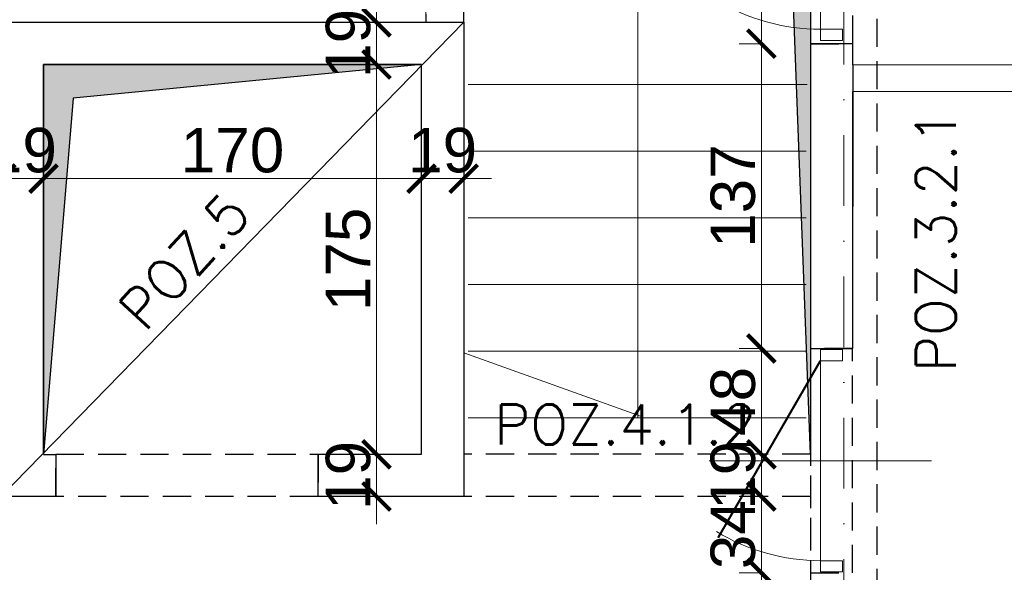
# Model space of a CAD drawing. Extents: x -19 to 9300416, y -12 to 10688993.
# Tile 88 of 106: x 4607567 to 4608010, y 5319385 to 5319634. Entities that reach past the tile are written whole.
import ezdxf

# ---------------------------------------------------------------- set-up
doc = ezdxf.new("R2010")
doc.units = 0
doc.header["$MEASUREMENT"] = 0
doc.linetypes.add('DASHDOT', pattern=[25.4, 12.7, -6.35, 0, -6.35])
doc.linetypes.add('DASHED', pattern=[19.05, 12.7, -6.35])
for name, color, linetype, lineweight in [('k', 7, 'Continuous', 13), ('K-BELKI', 5, 'DASHED', 30), ('K-OPISY', 252, 'Continuous', 15), ('K-OPISY @ 10', 252, 'Continuous', 15), ('K-SCIANY CIENKI', 163, 'Continuous', 30), ('K-WYMIARY', 7, 'Continuous', 15), ('Osie', 175, 'DASHDOT', 9)]:
    doc.layers.add(name, color=color, linetype=linetype, lineweight=lineweight)
doc.layers.add('STOLARKA', color=4, linetype='Continuous')
doc.styles.add('Arial Narrow 20', font='arial.ttf', dxfattribs={"height": 20})
doc.styles.add('Opis', font='simplex.shx')
doc.dimstyles.new('1do100 ok', dxfattribs={"dimscale": 0.5, "dimtxt": 12, "dimasz": 25, "dimexe": 20, "dimexo": 0, "dimgap": 5, "dimtad": 1, "dimdec": 0, "dimzin": 9, "dimtxsty": 'Arial Narrow 20', "dimblk": 'ARCHTICK', "dimcen": 3, "dimdle": 20, "dimclrd": 256, "dimclre": 256, "dimclrt": 256, "dimadec": 0, "dimazin": 2, "dimtfac": 1, "dimtdec": 0, "dimtix": 1, "dimtmove": 2, "dimatfit": 3, "dimldrblk": 'NONE', "dimfxl": 0, "dimtvp": 1, "dimtolj": 1, "dimtzin": 0, "dimlwd": 5, "dimlwe": 5, "dimarcsym": 0})

# ---------------------------------------------------------------- blocks, each defined once
blk = doc.blocks.new('G$C61CBF25F')
at = {"layer": 'Osie', "lineweight": 0, "ltscale": 2.5}
blk.add_line((855, 0), (855, 1880), dxfattribs=at)
blk = doc.blocks.new('_ArchTick')
at = {"color": 0, "linetype": 'ByBlock', "const_width": 0.15}
blk.add_lwpolyline([(-0.5, -0.5), (0.5, 0.5)], dxfattribs=at)
blk = doc.blocks.new('*D596')
at = {"layer": 'Defpoints', "color": 0}
for p in [(4607790.85, 5320027.88), (4607790.85, 5319818.72), (4607372.35, 5319278.72)]:
    blk.add_point(p, dxfattribs=at)
at = {"layer": 'K-WYMIARY', "lineweight": 5, "ltscale": 40}
for p, q in [((4607372.35, 5320026.63), (4607372.35, 5320037.88)), ((4607790.85, 5320026.63), (4607790.85, 5320037.88)), ((4607362.35, 5320027.88), (4607800.85, 5320027.88))]:
    blk.add_line(p, q, dxfattribs=at)
at = {"layer": 'K-WYMIARY', "linetype": 'ByBlock', "lineweight": 5, "xscale": 12.5, "yscale": 12.5, "zscale": 12.5, "rotation": 180}
blk.add_blockref('_ArchTick', (4607372.35, 5320027.88), dxfattribs=at)
at = {"layer": 'K-WYMIARY', "linetype": 'ByBlock', "lineweight": 5, "xscale": 12.5, "yscale": 12.5, "zscale": 12.5}
blk.add_blockref('_ArchTick', (4607790.85, 5320027.88), dxfattribs=at)
at = {"layer": 'K-WYMIARY', "lineweight": 0, "ltscale": 40, "insert": (4607581.6, 5320040.6), "char_height": 20, "attachment_point": 5, "style": 'Arial Narrow 20'}
blk.add_mtext('\\A1;419', dxfattribs=at)
blk = doc.blocks.new('_None')
blk = doc.blocks.new('*D603')
at = {"layer": 'Defpoints', "color": 0}
for p in [(4608522.35, 5320093.75), (4608522.35, 5319818.72), (4607162.35, 5319278.72)]:
    blk.add_point(p, dxfattribs=at)
at = {"layer": 'K-WYMIARY', "lineweight": 5, "ltscale": 40}
for p, q in [((4607162.35, 5320092.5), (4607162.35, 5320103.75)), ((4608522.35, 5320092.5), (4608522.35, 5320103.75)), ((4607152.35, 5320093.75), (4608532.35, 5320093.75))]:
    blk.add_line(p, q, dxfattribs=at)
at = {"layer": 'K-WYMIARY', "linetype": 'ByBlock', "lineweight": 5, "xscale": 12.5, "yscale": 12.5, "zscale": 12.5, "rotation": 180}
blk.add_blockref('_ArchTick', (4607162.35, 5320093.75), dxfattribs=at)
at = {"layer": 'K-WYMIARY', "linetype": 'ByBlock', "lineweight": 5, "xscale": 12.5, "yscale": 12.5, "zscale": 12.5}
blk.add_blockref('_ArchTick', (4608522.35, 5320093.75), dxfattribs=at)
at = {"layer": 'K-WYMIARY', "lineweight": 0, "ltscale": 40, "insert": (4607842.35, 5320106.47), "char_height": 20, "attachment_point": 5, "style": 'Arial Narrow 20'}
blk.add_mtext('\\A1;1360', dxfattribs=at)
blk = doc.blocks.new('*D701')
at = {"layer": 'Defpoints', "color": 0}
for p in [(4607922.35, 5319725.08), (4607900.23, 5319623.08), (4607922.35, 5319623.08)]:
    blk.add_point(p, dxfattribs=at)
at = {"layer": 'k', "lineweight": 5, "ltscale": 40}
for p, q in [((4607900.23, 5319735.08), (4607900.23, 5319613.08)), ((4607901.48, 5319725.08), (4607890.23, 5319725.08)), ((4607901.48, 5319623.08), (4607890.23, 5319623.08))]:
    blk.add_line(p, q, dxfattribs=at)
at = {"layer": 'k', "linetype": 'ByBlock', "lineweight": 5, "xscale": 12.5, "yscale": 12.5, "zscale": 12.5}
for p, rotation in [((4607900.23, 5319725.08), 90), ((4607900.23, 5319623.08), 270)]:
    blk.add_blockref('_ArchTick', p, dxfattribs=dict(at, rotation=rotation))
at = {"layer": 'k', "lineweight": 0, "ltscale": 40, "insert": (4607887.52, 5319674.08), "char_height": 20, "attachment_point": 5, "rotation": 90, "style": 'Arial Narrow 20'}
blk.add_mtext('\\A1;102', dxfattribs=at)
blk = doc.blocks.new('*D702')
at = {"layer": 'Defpoints', "color": 0}
for p in [(4607922.35, 5319623.08), (4607900.23, 5319485.87), (4607922.35, 5319485.87)]:
    blk.add_point(p, dxfattribs=at)
at = {"layer": 'k', "lineweight": 5, "ltscale": 40}
for p, q in [((4607900.23, 5319633.08), (4607900.23, 5319475.87)), ((4607901.48, 5319623.08), (4607890.23, 5319623.08)), ((4607901.48, 5319485.87), (4607890.23, 5319485.87))]:
    blk.add_line(p, q, dxfattribs=at)
at = {"layer": 'k', "linetype": 'ByBlock', "lineweight": 5, "xscale": 12.5, "yscale": 12.5, "zscale": 12.5}
for p, rotation in [((4607900.23, 5319623.08), 90), ((4607900.23, 5319485.87), 270)]:
    blk.add_blockref('_ArchTick', p, dxfattribs=dict(at, rotation=rotation))
at = {"layer": 'k', "lineweight": 0, "ltscale": 40, "insert": (4607887.51, 5319554.48), "char_height": 20, "attachment_point": 5, "rotation": 90, "style": 'Arial Narrow 20'}
blk.add_mtext('\\A1;137', dxfattribs=at)
blk = doc.blocks.new('*D703')
at = {"layer": 'Defpoints', "color": 0}
for p in [(4607922.35, 5319485.87), (4607900.23, 5319438.25), (4607922.35, 5319438.25)]:
    blk.add_point(p, dxfattribs=at)
at = {"layer": 'k', "lineweight": 5, "ltscale": 40}
for p, q in [((4607900.23, 5319495.87), (4607900.23, 5319428.25)), ((4607901.48, 5319485.87), (4607890.23, 5319485.87)), ((4607901.48, 5319438.25), (4607890.23, 5319438.25))]:
    blk.add_line(p, q, dxfattribs=at)
at = {"layer": 'k', "linetype": 'ByBlock', "lineweight": 5, "xscale": 12.5, "yscale": 12.5, "zscale": 12.5}
for p, rotation in [((4607900.23, 5319485.87), 90), ((4607900.23, 5319438.25), 270)]:
    blk.add_blockref('_ArchTick', p, dxfattribs=dict(at, rotation=rotation))
at = {"layer": 'k', "lineweight": 0, "ltscale": 40, "insert": (4607887.52, 5319462.06), "char_height": 20, "attachment_point": 5, "rotation": 90, "style": 'Arial Narrow 20'}
blk.add_mtext('\\A1;48', dxfattribs=at)
blk = doc.blocks.new('*D704')
at = {"layer": 'Defpoints', "color": 0}
for p in [(4607922.35, 5319438.25), (4607900.23, 5319419.29), (4607922.35, 5319419.29)]:
    blk.add_point(p, dxfattribs=at)
at = {"layer": 'k', "lineweight": 5, "ltscale": 40}
for p, q in [((4607900.23, 5319438.25), (4607900.23, 5319450.75)), ((4607900.23, 5319448.25), (4607900.23, 5319409.29)), ((4607901.48, 5319438.25), (4607890.23, 5319438.25)), ((4607901.48, 5319419.29), (4607890.23, 5319419.29)), ((4607900.23, 5319419.29), (4607900.23, 5319406.79))]:
    blk.add_line(p, q, dxfattribs=at)
at = {"layer": 'k', "linetype": 'ByBlock', "lineweight": 5, "xscale": 12.5, "yscale": 12.5, "zscale": 12.5}
for p, rotation in [((4607900.23, 5319438.25), 270), ((4607900.23, 5319419.29), 90)]:
    blk.add_blockref('_ArchTick', p, dxfattribs=dict(at, rotation=rotation))
at = {"layer": 'k', "lineweight": 0, "ltscale": 40, "insert": (4607887.52, 5319428.77), "char_height": 20, "attachment_point": 5, "rotation": 90, "style": 'Arial Narrow 20'}
blk.add_mtext('\\A1;19', dxfattribs=at)
blk = doc.blocks.new('*D705')
at = {"layer": 'Defpoints', "color": 0}
for p in [(4607922.35, 5319419.29), (4607900.23, 5319384.87), (4607922.35, 5319384.87)]:
    blk.add_point(p, dxfattribs=at)
at = {"layer": 'k', "lineweight": 5, "ltscale": 40}
for p, q in [((4607900.23, 5319429.29), (4607900.23, 5319374.87)), ((4607901.48, 5319419.29), (4607890.23, 5319419.29)), ((4607901.48, 5319384.87), (4607890.23, 5319384.87))]:
    blk.add_line(p, q, dxfattribs=at)
at = {"layer": 'k', "linetype": 'ByBlock', "lineweight": 5, "xscale": 12.5, "yscale": 12.5, "zscale": 12.5}
for p, rotation in [((4607900.23, 5319419.29), 90), ((4607900.23, 5319384.87), 270)]:
    blk.add_blockref('_ArchTick', p, dxfattribs=dict(at, rotation=rotation))
at = {"layer": 'k', "lineweight": 0, "ltscale": 40, "insert": (4607887.51, 5319402.08), "char_height": 20, "attachment_point": 5, "rotation": 90, "style": 'Arial Narrow 20'}
blk.add_mtext('\\A1;34', dxfattribs=at)
blk = doc.blocks.new('*D706')
at = {"layer": 'Defpoints', "color": 0}
for p in [(4607922.35, 5319384.87), (4607900.23, 5319278.72), (4607922.35, 5319278.72)]:
    blk.add_point(p, dxfattribs=at)
at = {"layer": 'k', "lineweight": 5, "ltscale": 40}
for p, q in [((4607900.23, 5319394.87), (4607900.23, 5319268.72)), ((4607901.48, 5319384.87), (4607890.23, 5319384.87)), ((4607901.48, 5319278.72), (4607890.23, 5319278.72))]:
    blk.add_line(p, q, dxfattribs=at)
at = {"layer": 'k', "linetype": 'ByBlock', "lineweight": 5, "xscale": 12.5, "yscale": 12.5, "zscale": 12.5}
for p, rotation in [((4607900.23, 5319384.87), 90), ((4607900.23, 5319278.72), 270)]:
    blk.add_blockref('_ArchTick', p, dxfattribs=dict(at, rotation=rotation))
at = {"layer": 'k', "lineweight": 0, "ltscale": 40, "insert": (4607887.52, 5319331.79), "char_height": 20, "attachment_point": 5, "rotation": 90, "style": 'Arial Narrow 20'}
blk.add_mtext('\\A1;106', dxfattribs=at)
blk = doc.blocks.new('*D718')
at = {"layer": 'Defpoints', "color": 0}
for p in [(4607556.35, 5319419.25), (4607582.85, 5319419.25), (4607582.85, 5319358.28)]:
    blk.add_point(p, dxfattribs=at)
at = {"layer": 'k', "lineweight": 5, "ltscale": 40}
for p, q in [((4607556.35, 5319358.28), (4607543.85, 5319358.28)), ((4607546.35, 5319358.28), (4607592.85, 5319358.28)), ((4607556.35, 5319359.53), (4607556.35, 5319348.28)), ((4607582.85, 5319359.53), (4607582.85, 5319348.28)), ((4607582.85, 5319358.28), (4607595.35, 5319358.28))]:
    blk.add_line(p, q, dxfattribs=at)
at = {"layer": 'k', "linetype": 'ByBlock', "lineweight": 5, "xscale": 12.5, "yscale": 12.5, "zscale": 12.5}
blk.add_blockref('_ArchTick', (4607556.35, 5319358.28), dxfattribs=at)
at = {"layer": 'k', "linetype": 'ByBlock', "lineweight": 5, "xscale": 12.5, "yscale": 12.5, "zscale": 12.5, "rotation": 180}
blk.add_blockref('_ArchTick', (4607582.85, 5319358.28), dxfattribs=at)
at = {"layer": 'k', "lineweight": 0, "ltscale": 40, "insert": (4607569.6, 5319370.83), "char_height": 20, "attachment_point": 5, "style": 'Arial Narrow 20'}
blk.add_mtext('\\A1;27', dxfattribs=at)
blk = doc.blocks.new('*D719')
at = {"layer": 'Defpoints', "color": 0}
for p in [(4607582.85, 5319419.25), (4607700.85, 5319419.25), (4607700.85, 5319358.28)]:
    blk.add_point(p, dxfattribs=at)
at = {"layer": 'k', "lineweight": 5, "ltscale": 40}
for p, q in [((4607572.85, 5319358.28), (4607710.85, 5319358.28)), ((4607582.85, 5319359.53), (4607582.85, 5319348.28)), ((4607700.85, 5319359.53), (4607700.85, 5319348.28))]:
    blk.add_line(p, q, dxfattribs=at)
at = {"layer": 'k', "linetype": 'ByBlock', "lineweight": 5, "xscale": 12.5, "yscale": 12.5, "zscale": 12.5, "rotation": 180}
blk.add_blockref('_ArchTick', (4607582.85, 5319358.28), dxfattribs=at)
at = {"layer": 'k', "linetype": 'ByBlock', "lineweight": 5, "xscale": 12.5, "yscale": 12.5, "zscale": 12.5}
blk.add_blockref('_ArchTick', (4607700.85, 5319358.28), dxfattribs=at)
at = {"layer": 'k', "lineweight": 0, "ltscale": 40, "insert": (4607641.85, 5319371), "char_height": 20, "attachment_point": 5, "style": 'Arial Narrow 20'}
blk.add_mtext('\\A1;118', dxfattribs=at)
blk = doc.blocks.new('*D720')
at = {"layer": 'Defpoints', "color": 0}
for p in [(4607700.85, 5319419.25), (4607766.35, 5319419.25), (4607766.35, 5319358.28)]:
    blk.add_point(p, dxfattribs=at)
at = {"layer": 'k', "lineweight": 5, "ltscale": 40}
for p, q in [((4607690.85, 5319358.28), (4607776.35, 5319358.28)), ((4607700.85, 5319359.53), (4607700.85, 5319348.28)), ((4607766.35, 5319359.53), (4607766.35, 5319348.28))]:
    blk.add_line(p, q, dxfattribs=at)
at = {"layer": 'k', "linetype": 'ByBlock', "lineweight": 5, "xscale": 12.5, "yscale": 12.5, "zscale": 12.5, "rotation": 180}
blk.add_blockref('_ArchTick', (4607700.85, 5319358.28), dxfattribs=at)
at = {"layer": 'k', "linetype": 'ByBlock', "lineweight": 5, "xscale": 12.5, "yscale": 12.5, "zscale": 12.5}
blk.add_blockref('_ArchTick', (4607766.35, 5319358.28), dxfattribs=at)
at = {"layer": 'k', "lineweight": 0, "ltscale": 40, "insert": (4607733.6, 5319371), "char_height": 20, "attachment_point": 5, "style": 'Arial Narrow 20'}
blk.add_mtext('\\A1;66', dxfattribs=at)
blk = doc.blocks.new('*D721')
at = {"layer": 'Defpoints', "color": 0}
for p in [(4607766.35, 5319419.25), (4607922.35, 5319419.25), (4607922.35, 5319358.28)]:
    blk.add_point(p, dxfattribs=at)
at = {"layer": 'k', "lineweight": 5, "ltscale": 40}
for p, q in [((4607756.35, 5319358.28), (4607932.35, 5319358.28)), ((4607766.35, 5319359.53), (4607766.35, 5319348.28)), ((4607922.35, 5319359.53), (4607922.35, 5319348.28))]:
    blk.add_line(p, q, dxfattribs=at)
at = {"layer": 'k', "linetype": 'ByBlock', "lineweight": 5, "xscale": 12.5, "yscale": 12.5, "zscale": 12.5, "rotation": 180}
blk.add_blockref('_ArchTick', (4607766.35, 5319358.28), dxfattribs=at)
at = {"layer": 'k', "linetype": 'ByBlock', "lineweight": 5, "xscale": 12.5, "yscale": 12.5, "zscale": 12.5}
blk.add_blockref('_ArchTick', (4607922.35, 5319358.28), dxfattribs=at)
at = {"layer": 'k', "lineweight": 0, "ltscale": 40, "insert": (4607844.35, 5319371), "char_height": 20, "attachment_point": 5, "style": 'Arial Narrow 20'}
blk.add_mtext('\\A1;156', dxfattribs=at)
blk = doc.blocks.new('*D722')
at = {"layer": 'Defpoints', "color": 0}
for p in [(4607558.35, 5319632.72), (4607577.35, 5319613.72), (4607577.35, 5319562.33)]:
    blk.add_point(p, dxfattribs=at)
at = {"layer": 'k', "lineweight": 5, "ltscale": 40}
for p, q in [((4607558.35, 5319562.33), (4607545.85, 5319562.33)), ((4607548.35, 5319562.33), (4607587.35, 5319562.33)), ((4607558.35, 5319563.58), (4607558.35, 5319552.33)), ((4607577.35, 5319563.58), (4607577.35, 5319552.33)), ((4607577.35, 5319562.33), (4607589.85, 5319562.33))]:
    blk.add_line(p, q, dxfattribs=at)
at = {"layer": 'k', "linetype": 'ByBlock', "lineweight": 5, "xscale": 12.5, "yscale": 12.5, "zscale": 12.5}
blk.add_blockref('_ArchTick', (4607558.35, 5319562.33), dxfattribs=at)
at = {"layer": 'k', "linetype": 'ByBlock', "lineweight": 5, "xscale": 12.5, "yscale": 12.5, "zscale": 12.5, "rotation": 180}
blk.add_blockref('_ArchTick', (4607577.35, 5319562.33), dxfattribs=at)
at = {"layer": 'k', "lineweight": 0, "ltscale": 40, "insert": (4607567.85, 5319575.04), "char_height": 20, "attachment_point": 5, "style": 'Arial Narrow 20'}
blk.add_mtext('\\A1;19', dxfattribs=at)
blk = doc.blocks.new('*D723')
at = {"layer": 'Defpoints', "color": 0}
for p in [(4607577.35, 5319613.72), (4607747.35, 5319578.97), (4607747.35, 5319562.33)]:
    blk.add_point(p, dxfattribs=at)
at = {"layer": 'k', "lineweight": 5, "ltscale": 40}
for p, q in [((4607567.35, 5319562.33), (4607757.35, 5319562.33)), ((4607577.35, 5319563.58), (4607577.35, 5319552.33)), ((4607747.35, 5319563.58), (4607747.35, 5319552.33))]:
    blk.add_line(p, q, dxfattribs=at)
at = {"layer": 'k', "linetype": 'ByBlock', "lineweight": 5, "xscale": 12.5, "yscale": 12.5, "zscale": 12.5, "rotation": 180}
blk.add_blockref('_ArchTick', (4607577.35, 5319562.33), dxfattribs=at)
at = {"layer": 'k', "linetype": 'ByBlock', "lineweight": 5, "xscale": 12.5, "yscale": 12.5, "zscale": 12.5}
blk.add_blockref('_ArchTick', (4607747.35, 5319562.33), dxfattribs=at)
at = {"layer": 'k', "lineweight": 0, "ltscale": 40, "insert": (4607662.35, 5319575.04), "char_height": 20, "attachment_point": 5, "style": 'Arial Narrow 20'}
blk.add_mtext('\\A1;170', dxfattribs=at)
blk = doc.blocks.new('*D724')
at = {"layer": 'Defpoints', "color": 0}
for p in [(4607747.35, 5319578.97), (4607766.35, 5319578.97), (4607766.35, 5319562.33)]:
    blk.add_point(p, dxfattribs=at)
at = {"layer": 'k', "lineweight": 5, "ltscale": 40}
for p, q in [((4607747.35, 5319562.33), (4607734.85, 5319562.33)), ((4607737.35, 5319562.33), (4607776.35, 5319562.33)), ((4607747.35, 5319563.58), (4607747.35, 5319552.33)), ((4607766.35, 5319563.58), (4607766.35, 5319552.33)), ((4607766.35, 5319562.33), (4607778.85, 5319562.33))]:
    blk.add_line(p, q, dxfattribs=at)
at = {"layer": 'k', "linetype": 'ByBlock', "lineweight": 5, "xscale": 12.5, "yscale": 12.5, "zscale": 12.5}
blk.add_blockref('_ArchTick', (4607747.35, 5319562.33), dxfattribs=at)
at = {"layer": 'k', "linetype": 'ByBlock', "lineweight": 5, "xscale": 12.5, "yscale": 12.5, "zscale": 12.5, "rotation": 180}
blk.add_blockref('_ArchTick', (4607766.35, 5319562.33), dxfattribs=at)
at = {"layer": 'k', "lineweight": 0, "ltscale": 40, "insert": (4607756.85, 5319575.04), "char_height": 20, "attachment_point": 5, "style": 'Arial Narrow 20'}
blk.add_mtext('\\A1;19', dxfattribs=at)
blk = doc.blocks.new('*D725')
at = {"layer": 'Defpoints', "color": 0}
for p in [(4607710.25, 5319632.72), (4607710.25, 5319613.72), (4607727.15, 5319613.72)]:
    blk.add_point(p, dxfattribs=at)
at = {"layer": 'k', "lineweight": 5, "ltscale": 40}
for p, q in [((4607727.15, 5319632.72), (4607727.15, 5319645.22)), ((4607727.15, 5319642.72), (4607727.15, 5319603.72)), ((4607725.9, 5319632.72), (4607737.15, 5319632.72)), ((4607725.9, 5319613.72), (4607737.15, 5319613.72)), ((4607727.15, 5319613.72), (4607727.15, 5319601.22))]:
    blk.add_line(p, q, dxfattribs=at)
at = {"layer": 'k', "linetype": 'ByBlock', "lineweight": 5, "xscale": 12.5, "yscale": 12.5, "zscale": 12.5}
for p, rotation in [((4607727.15, 5319632.72), 270), ((4607727.15, 5319613.72), 90)]:
    blk.add_blockref('_ArchTick', p, dxfattribs=dict(at, rotation=rotation))
at = {"layer": 'k', "lineweight": 0, "ltscale": 40, "insert": (4607714.44, 5319623.22), "char_height": 20, "attachment_point": 5, "rotation": 90, "style": 'Arial Narrow 20'}
blk.add_mtext('\\A1;19', dxfattribs=at)
blk = doc.blocks.new('*D726')
at = {"layer": 'Defpoints', "color": 0}
for p in [(4607710.25, 5319613.72), (4607724.1, 5319438.25), (4607727.15, 5319438.25)]:
    blk.add_point(p, dxfattribs=at)
at = {"layer": 'k', "lineweight": 5, "ltscale": 40}
for p, q in [((4607727.15, 5319623.72), (4607727.15, 5319428.25)), ((4607725.9, 5319613.72), (4607737.15, 5319613.72)), ((4607725.9, 5319438.25), (4607737.15, 5319438.25))]:
    blk.add_line(p, q, dxfattribs=at)
at = {"layer": 'k', "linetype": 'ByBlock', "lineweight": 5, "xscale": 12.5, "yscale": 12.5, "zscale": 12.5}
for p, rotation in [((4607727.15, 5319613.72), 90), ((4607727.15, 5319438.25), 270)]:
    blk.add_blockref('_ArchTick', p, dxfattribs=dict(at, rotation=rotation))
at = {"layer": 'k', "lineweight": 0, "ltscale": 40, "insert": (4607714.44, 5319525.98), "char_height": 20, "attachment_point": 5, "rotation": 90, "style": 'Arial Narrow 20'}
blk.add_mtext('\\A1;175', dxfattribs=at)
blk = doc.blocks.new('*D727')
at = {"layer": 'Defpoints', "color": 0}
for p in [(4607724.1, 5319438.25), (4607716.57, 5319419.25), (4607727.15, 5319419.25)]:
    blk.add_point(p, dxfattribs=at)
at = {"layer": 'k', "lineweight": 5, "ltscale": 40}
for p, q in [((4607727.15, 5319438.25), (4607727.15, 5319450.75)), ((4607727.15, 5319448.25), (4607727.15, 5319409.25)), ((4607725.9, 5319438.25), (4607737.15, 5319438.25)), ((4607725.9, 5319419.25), (4607737.15, 5319419.25)), ((4607727.15, 5319419.25), (4607727.15, 5319406.75))]:
    blk.add_line(p, q, dxfattribs=at)
at = {"layer": 'k', "linetype": 'ByBlock', "lineweight": 5, "xscale": 12.5, "yscale": 12.5, "zscale": 12.5}
for p, rotation in [((4607727.15, 5319438.25), 270), ((4607727.15, 5319419.25), 90)]:
    blk.add_blockref('_ArchTick', p, dxfattribs=dict(at, rotation=rotation))
at = {"layer": 'k', "lineweight": 0, "ltscale": 40, "insert": (4607714.44, 5319428.75), "char_height": 20, "attachment_point": 5, "rotation": 90, "style": 'Arial Narrow 20'}
blk.add_mtext('\\A1;19', dxfattribs=at)
blk = doc.blocks.new('*D728')
at = {"layer": 'Defpoints', "color": 0}
for p in [(4607727.15, 5319788.73), (4607749.35, 5319788.73), (4607693.61, 5319632.72)]:
    blk.add_point(p, dxfattribs=at)
at = {"layer": 'k', "lineweight": 5, "ltscale": 40}
for p, q in [((4607727.15, 5319622.72), (4607727.15, 5319798.73)), ((4607728.4, 5319788.73), (4607717.15, 5319788.73)), ((4607725.9, 5319632.72), (4607737.15, 5319632.72))]:
    blk.add_line(p, q, dxfattribs=at)
at = {"layer": 'k', "linetype": 'ByBlock', "lineweight": 5, "xscale": 12.5, "yscale": 12.5, "zscale": 12.5}
for p, rotation in [((4607727.15, 5319788.73), 90), ((4607727.15, 5319632.72), 270)]:
    blk.add_blockref('_ArchTick', p, dxfattribs=dict(at, rotation=rotation))
at = {"layer": 'k', "lineweight": 0, "ltscale": 40, "insert": (4607714.44, 5319710.73), "char_height": 20, "attachment_point": 5, "rotation": 90, "style": 'Arial Narrow 20'}
blk.add_mtext('\\A1;156', dxfattribs=at)

msp = doc.modelspace()

# ---------------------------------------------------------------- hatches: boundary and pattern name
at = {"layer": 'K-SCIANY CIENKI'}
h = msp.add_hatch(color=256, dxfattribs=at)
h.paths.add_polyline_path([(4607577.35, 5319438.21), (4607577.35, 5319613.72), (4607747.35, 5319613.72), (4607590.75, 5319598.61)], flags=17)
h.paths.add_polyline_path([(4607402.35, 5319438.21), (4607402.35, 5319788.78), (4607922.35, 5319788.71), (4607922.35, 5319438.25), (4607909.38, 5319778.93), (4607419.96, 5319778.93)])

# ---------------------------------------------------------------- linework, layer by layer
at = {"layer": 'K-BELKI'}
for p, q in [((4607922.35, 5319438.25), (4607766.35, 5319438.25)), ((4607922.35, 5319419.29), (4607766.35, 5319419.29))]:
    msp.add_line(p, q, dxfattribs=at)
for points in [[(4607749.35, 5319632.71), (4607766.35, 5319632.71), (4607766.35, 5319788.72), (4607749.35, 5319788.72)], [(4607922.35, 5319278.72), (4607952.35, 5319278.72), (4607952.35, 5319788.72), (4607922.35, 5319788.72)], [(4607941.35, 5319725.08), (4607922.35, 5319725.08), (4607922.35, 5319623.08), (4607941.35, 5319623.08)], [(4607941.28, 5319485.87), (4607922.35, 5319485.87), (4607922.35, 5319384.87), (4607941.28, 5319384.87)], [(4607582.85, 5319438.25), (4607700.85, 5319438.25), (4607700.85, 5319419.25), (4607582.85, 5319419.25)]]:
    msp.add_lwpolyline(points, close=True, dxfattribs=at)
at = {"layer": 'K-OPISY'}
msp.add_line((4607558.35, 5319419.25), (4607766.35, 5319632.72), dxfattribs=at)
at = {"layer": 'K-SCIANY CIENKI'}
for p, q in [((4607558.35, 5319632.72), (4607766.35, 5319632.72)), ((4607766.35, 5319632.72), (4607766.35, 5319419.25)), ((4607941.35, 5319623.08), (4607922.35, 5319623.08)), ((4607922.35, 5319623.08), (4607922.35, 5319485.87)), ((4607941.35, 5319613.58), (4607941.35, 5319623.08)), ((4607747.35, 5319613.72), (4607577.35, 5319613.72)), ((4607577.35, 5319613.72), (4607577.35, 5319438.21)), ((4607747.35, 5319438.25), (4607747.35, 5319613.72)), ((4607941.35, 5319613.58), (4607941.28, 5319485.87)), ((4607941.35, 5319485.87), (4607941.35, 5319601.58)), ((4607922.35, 5319485.87), (4607941.35, 5319485.87)), ((4607577.35, 5319438.21), (4607582.85, 5319438.21)), ((4607582.85, 5319438.25), (4607582.85, 5319419.25)), ((4607700.85, 5319419.25), (4607700.85, 5319438.25)), ((4607700.85, 5319438.25), (4607747.35, 5319438.25)), ((4607582.85, 5319419.25), (4607558.35, 5319419.25)), ((4607766.35, 5319419.25), (4607700.85, 5319419.25))]:
    msp.add_line(p, q, dxfattribs=at)
for points in [[(4607402.35, 5319438.21), (4607402.35, 5319788.78), (4607922.35, 5319788.71), (4607922.35, 5319438.25), (4607909.38, 5319778.93), (4607419.96, 5319778.93), (4607402.35, 5319438.21)], [(4607577.35, 5319438.21), (4607577.35, 5319613.72), (4607747.35, 5319613.72), (4607590.75, 5319598.61), (4607577.35, 5319438.21)]]:
    msp.add_lwpolyline(points, dxfattribs=at)
at = {"layer": 'K-WYMIARY', "lineweight": 15}
for p, q in [((4607749.35, 5319788.72), (4607749.35, 5319632.71)), ((4607844.6, 5319710.72), (4607844.6, 5319454.72)), ((4607749.35, 5319632.71), (4607766.35, 5319632.71)), ((4607768.35, 5319604.72), (4607920.85, 5319604.72)), ((4607768.35, 5319574.72), (4607920.39, 5319574.72)), ((4607768.35, 5319544.72), (4607920.39, 5319544.72)), ((4607768.35, 5319514.72), (4607920.39, 5319514.72)), ((4607846.39, 5319455.22), (4607766.39, 5319483.9)), ((4607768.35, 5319484.72), (4607920.39, 5319484.72)), ((4607768.35, 5319454.72), (4607920.39, 5319454.72))]:
    msp.add_line(p, q, dxfattribs=at).dxf.unprotected_set("ltscale", 0)
at = {"layer": 'K-WYMIARY'}
for p, q in [((4608149.19, 5319613.58), (4607941.35, 5319613.58)), ((4607941.35, 5319601.58), (4608149.19, 5319601.58))]:
    msp.add_line(p, q, dxfattribs=at)
at = {"layer": 'STOLARKA', "color": 252, "linetype": 'Continuous', "lineweight": 0}
for p, q in [((4607926.78, 5319629.58), (4607926.78, 5319719.58)), ((4607926.78, 5319390.37), (4607926.78, 5319480.37)), ((4607876.78, 5319435.37), (4607976.78, 5319435.37))]:
    msp.add_line(p, q, dxfattribs=at)
for points in [[(4607936.78, 5319629.58), (4607926.78, 5319629.58), (4607926.78, 5319624.58), (4607936.78, 5319624.58)], [(4607936.78, 5319480.37), (4607926.78, 5319480.37), (4607926.78, 5319485.37), (4607936.78, 5319485.37)], [(4607936.78, 5319390.37), (4607926.78, 5319390.37), (4607926.78, 5319385.37), (4607936.78, 5319385.37)]]:
    msp.add_lwpolyline(points, close=True, dxfattribs=at)
at = {"layer": 'STOLARKA', "color": 252, "linetype": 'Continuous', "lineweight": 0, "const_width": 1}
msp.add_lwpolyline([(4607926.78, 5319480.37), (4607880.78, 5319400.7)], dxfattribs=at)
at = {"layer": 'STOLARKA', "color": 252, "linetype": 'Continuous', "lineweight": 0}
for centre in [(4607926.78, 5319719.58), (4607926.78, 5319480.37)]:
    msp.add_arc(centre, 90, 238.7267, 270, dxfattribs=at)

# ---------------------------------------------------------------- block references
at = {"lineweight": 0, "ltscale": 40}
msp.add_blockref('G$C61CBF25F', (4607082.35, 5318023.72), dxfattribs=at)

# ---------------------------------------------------------------- texts
at = {"layer": 'K-OPISY @ 10', "char_height": 18, "width": 427.8745, "attachment_point": 1, "style": 'Opis'}
for s, insert, rotation in [('{\\C0;POZ.3.2.1}', (4607969.65, 5319475.32), 90), ('{\\C0;POZ.5}', (4607609.7, 5319504.96), 47.2655), ('{\\C0;POZ.4.1.2}', (4607780.12, 5319460.66), 0)]:
    msp.add_mtext(s, dxfattribs=dict(at, insert=insert, rotation=rotation))

# ---------------------------------------------------------------- dimensions: what is measured, and where the dimension line sits
at = {"layer": 'k', "lineweight": 0, "ltscale": 40}
for base, p1, p2, picture, middle in [((4607727.15, 5319788.73), (4607693.61, 5319632.72), (4607749.35, 5319788.73), '*D728', (4607714.44, 5319710.73)), ((4607900.23, 5319623.08), (4607922.35, 5319725.08), (4607922.35, 5319623.08), '*D701', (4607887.52, 5319674.08)), ((4607727.15, 5319613.72), (4607710.25, 5319632.72), (4607710.25, 5319613.72), '*D725', (4607714.44, 5319623.22)), ((4607900.23, 5319485.87), (4607922.35, 5319623.08), (4607922.35, 5319485.87), '*D702', (4607887.51, 5319554.48)), ((4607727.15, 5319438.25), (4607710.25, 5319613.72), (4607724.1, 5319438.25), '*D726', (4607714.44, 5319525.98)), ((4607900.23, 5319438.25), (4607922.35, 5319485.87), (4607922.35, 5319438.25), '*D703', (4607887.52, 5319462.06)), ((4607727.15, 5319419.25), (4607724.1, 5319438.25), (4607716.57, 5319419.25), '*D727', (4607714.44, 5319428.75)), ((4607900.23, 5319419.29), (4607922.35, 5319438.25), (4607922.35, 5319419.29), '*D704', (4607887.52, 5319428.77)), ((4607900.23, 5319384.87), (4607922.35, 5319419.29), (4607922.35, 5319384.87), '*D705', (4607887.51, 5319402.08)), ((4607900.23, 5319278.72), (4607922.35, 5319384.87), (4607922.35, 5319278.72), '*D706', (4607887.52, 5319331.79))]:
    dim = msp.add_linear_dim(base=base, p1=p1, p2=p2, angle=90, dimstyle='1do100 ok', override={"dimfxl": 2.5}, dxfattribs=at)
    dim.commit()
    dim.dimension.update_dxf_attribs({"geometry": picture, "text_midpoint": middle})
for base, p1, p2, picture, middle in [((4607577.35, 5319562.33), (4607558.35, 5319632.72), (4607577.35, 5319613.72), '*D722', (4607567.85, 5319575.04)), ((4607747.35, 5319562.33), (4607577.35, 5319613.72), (4607747.35, 5319578.97), '*D723', (4607662.35, 5319575.04)), ((4607766.35, 5319562.33), (4607747.35, 5319578.97), (4607766.35, 5319578.97), '*D724', (4607756.85, 5319575.04)), ((4607582.8525994, 5319358.2845434), (4607556.3525993, 5319419.2478591), (4607582.8525994, 5319419.2478591), '*D718', (4607569.6025993, 5319370.8254711)), ((4607700.85, 5319358.28), (4607582.85, 5319419.25), (4607700.85, 5319419.25), '*D719', (4607641.85, 5319371)), ((4607766.35259926, 5319358.28454339), (4607700.85259926, 5319419.24785907), (4607766.35259926, 5319419.24785907), '*D720', (4607733.60259926, 5319370.99600314)), ((4607922.35, 5319358.28), (4607766.35, 5319419.25), (4607922.35, 5319419.25), '*D721', (4607844.35, 5319371))]:
    dim = msp.add_linear_dim(base=base, p1=p1, p2=p2, dimstyle='1do100 ok', override={"dimfxl": 2.5}, dxfattribs=at)
    dim.commit()
    dim.dimension.update_dxf_attribs({"geometry": picture, "text_midpoint": middle})
at = {"layer": 'K-WYMIARY', "lineweight": 0, "ltscale": 40}
for base, p1, p2, picture, middle in [((4608522.35, 5320093.75), (4607162.35, 5319278.72), (4608522.35, 5319818.72), '*D603', (4607842.35, 5320106.47)), ((4607790.85259926, 5320027.88435607), (4607372.35259926, 5319278.71694943), (4607790.85259926, 5319818.71694968), '*D596', (4607581.60259926, 5320040.59581583))]:
    dim = msp.add_linear_dim(base=base, p1=p1, p2=p2, dimstyle='1do100 ok', override={"dimfxl": 2.5}, dxfattribs=at)
    dim.commit()
    dim.dimension.update_dxf_attribs({"geometry": picture, "text_midpoint": middle})

doc.saveas('drawing.dxf')
